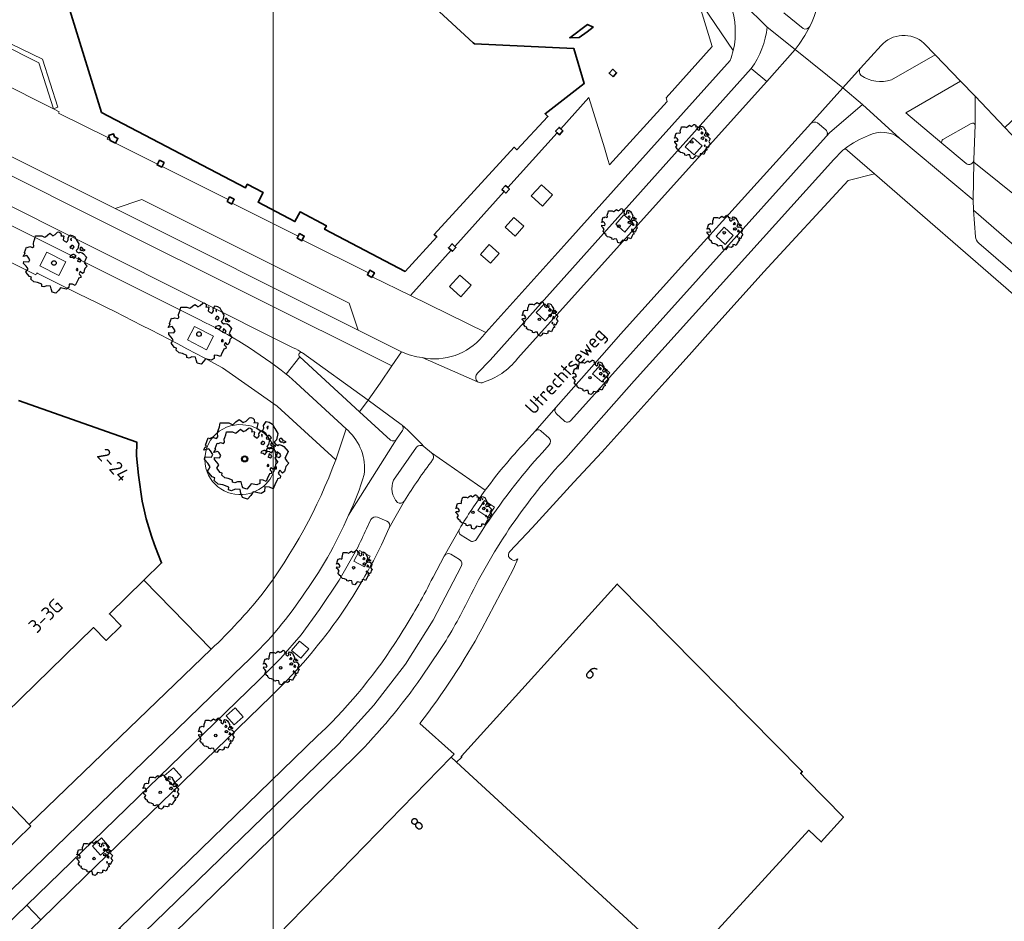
# Model space of a CAD drawing. Header units: metres. Extents: x 152391 to 157968, y 462336 to 467280.
# Tile 21 of 256: x 154712 to 154809, y 462732 to 462821. Entities that reach past the tile are written whole.
import ezdxf
from ezdxf.enums import TextEntityAlignment as Align

# ---------------------------------------------------------------- set-up
doc = ezdxf.new("R2010")
doc.units = ezdxf.units.M
doc.header["$LTSCALE"] = 0.75
doc.layers.get('0').update_dxf_attribs({"lineweight": 25})
for name, color, linetype, lineweight in [('B-GV-GR-BOOM-S', 252, 'Continuous', 25), ('B-WE-GR-BEPLANTING_CULTUUR_BODEMBEDEKKER-GV', 251, 'Continuous', 18), ('B-WE-GR-GROENVOORZIENING-GV', 251, 'Continuous', 18), ('B-WE-IE-TERREINAFSCHEIDING_KUNSTMATIG_MUUR-GV', 251, 'Continuous', 18), ('B-WE-OG-BEBOUWING-GV', 6, 'Continuous', 35), ('B-WE-OG-BEBOUWING-T18', 1, 'Continuous', 18), ('B-WE-OG-TOPOGRAFIE-T18', 1, 'Continuous', 18), ('B-WE-VH-VERHARDING_ASFALT-GV', 251, 'Continuous', 18), ('B-WE-VH-VERHARDING_BETONSTRAATSTEEN-GV', 251, 'Continuous', 18), ('B-WE-VH-VERHARDING_TEGEL-GV', 251, 'Continuous', 18)]:
    doc.layers.add(name, color=color, linetype=linetype, lineweight=lineweight)
doc.layers.add('X-XX-AL-TEKENBLAD_HULPLIJN-G', color=7, linetype='Continuous', lineweight=18, plot=False)
doc.styles.add('NLCS-ISO-M750-T18', font='NLCS-ISO.ttf', dxfattribs={"height": 1.35})

# ---------------------------------------------------------------- blocks, each defined once
blk = doc.blocks.new('SGR-BOOM_21_30')
at = {"linetype": 'Continuous'}
for p, q in [((-1.133, 1.088), (-1.109, 1.187)), ((-1.121, 0.924), (-1.133, 1.088)), ((-1.109, 1.187), (-1.051, 1.335)), ((-1.051, 1.335), (-1.016, 1.499)), ((-1.016, 1.499), (-0.668, 1.499)), ((-0.668, 1.499), (-0.516, 1.433)), ((-0.516, 1.433), (-0.47, 1.45)), ((-0.47, 1.45), (-0.365, 1.548)), ((-0.365, 1.548), (-0.226, 1.647)), ((-0.226, 1.647), (-0.133, 1.581)), ((-0.133, 1.581), (-0.063, 1.515)), ((-0.063, 1.515), (0.065, 1.581)), ((0.065, 1.581), (0.205, 1.712)), ((0.205, 1.712), (0.263, 1.729)), ((0.263, 1.729), (0.333, 1.696)), ((0.333, 1.696), (0.391, 1.647)), ((0.402, 1.532), (0.379, 1.499)), ((0.379, 1.499), (0.53, 1.515)), ((0.391, 1.647), (0.402, 1.532)), ((0.542, 1.483), (0.507, 1.285)), ((0.507, 1.285), (0.565, 1.236)), ((0.53, 1.515), (0.542, 1.483)), ((0.565, 1.236), (0.693, 1.154)), ((0.693, 1.154), (0.751, 1.203)), ((0.751, 1.203), (0.798, 1.285)), ((0.786, 1.4), (0.891, 1.565)), ((0.798, 1.285), (0.786, 1.4)), ((0.891, 1.565), (1.019, 1.532)), ((0.972, 1.368), (0.926, 1.335)), ((0.926, 1.335), (0.949, 1.253)), ((0.972, 0.973), (0.937, 0.908)), ((0.949, 1.253), (0.961, 1.236)), ((0.961, 1.269), (0.972, 1.368)), ((1.03, 0.973), (0.972, 0.973)), ((1.019, 1.532), (1.158, 1.45)), ((1.077, 0.94), (1.03, 0.973)), ((1.158, 1.45), (1.251, 1.269)), ((1.251, 1.269), (1.379, 1.055)), ((1.379, 1.055), (1.321, 0.793)), ((-1.703, 0.365), (-1.656, 0.48)), ((-1.493, 0.415), (-1.703, 0.365)), ((-1.679, -0.029), (-1.668, 0.086)), ((-1.668, 0.086), (-1.389, 0.07)), ((-1.656, 0.48), (-1.598, 0.53)), ((-1.633, 0.579), (-1.528, 0.875)), ((-1.598, 0.53), (-1.633, 0.579)), ((-1.528, 0.875), (-1.458, 0.858)), ((-1.423, 0.333), (-1.493, 0.415)), ((-1.458, 0.858), (-1.342, 0.908)), ((-1.33, 0.185), (-1.423, 0.333)), ((-1.389, 0.07), (-1.33, 0.185)), ((-1.342, 0.908), (-1.179, 0.858)), ((-1.179, 0.858), (-1.121, 0.924)), ((0.937, 0.908), (0.891, 0.875)), ((0.891, 0.875), (0.926, 0.825)), ((0.926, 0.415), (0.891, 0.333)), ((0.891, 0.333), (1.03, 0.316)), ((0.926, 0.825), (0.984, 0.842)), ((1.054, 0.464), (0.926, 0.415)), ((0.984, 0.842), (1.03, 0.776)), ((1.03, 0.776), (1.077, 0.842)), ((1.03, 0.316), (1.112, 0.251)), ((1.112, 0.464), (1.054, 0.464)), ((1.124, 0.875), (1.077, 0.94)), ((1.077, 0.842), (1.124, 0.875)), ((1.217, 0.398), (1.112, 0.464)), ((1.112, 0.251), (1.205, 0.365)), ((1.205, 0.365), (1.24, 0.415)), ((1.321, 0.793), (1.228, 0.694)), ((1.228, 0.694), (1.275, 0.628)), ((1.275, 0.628), (1.379, 0.563)), ((1.344, 0.185), (1.31, 0.103)), ((1.434, 0.049), (1.31, 0.103)), ((1.356, 0.3), (1.344, 0.234)), ((1.344, 0.234), (1.344, 0.185)), ((1.426, 0.234), (1.356, 0.3)), ((1.379, 0.563), (1.438, 0.595)), ((1.472, 0.201), (1.426, 0.234)), ((1.434, 0.049), (1.507, 0.136)), ((1.472, 0.858), (1.438, 0.809)), ((1.438, 0.809), (1.461, 0.743)), ((1.438, 0.595), (1.565, 0.563)), ((1.461, 0.743), (1.531, 0.694)), ((1.542, 0.858), (1.472, 0.858)), ((1.507, 0.136), (1.472, 0.201)), ((1.531, 0.727), (1.635, 0.678)), ((1.531, 0.694), (1.542, 0.727)), ((1.624, 0.76), (1.542, 0.858)), ((1.565, 0.563), (1.635, 0.513)), ((1.728, 0.71), (1.624, 0.76)), ((1.635, 0.678), (1.728, 0.71)), ((1.635, 0.513), (1.81, 0.316)), ((1.717, 0.103), (1.67, 0.037)), ((1.67, 0.037), (1.763, -0.094)), ((1.81, 0.316), (1.717, 0.103)), ((-1.54, -0.177), (-1.679, -0.029)), ((-1.551, -0.505), (-1.493, -0.423)), ((-1.354, -0.752), (-1.551, -0.505)), ((-1.435, -0.324), (-1.54, -0.177)), ((-1.493, -0.423), (-1.435, -0.324)), ((-1.249, -0.784), (-1.354, -0.752)), ((-1.272, -0.899), (-1.249, -0.784)), ((-1.109, -1.047), (-1.272, -0.899)), ((1.286, -0.292), (1.24, -0.357)), ((1.24, -0.357), (1.251, -0.423)), ((1.263, -0.423), (1.333, -0.407)), ((1.333, -0.341), (1.286, -0.292)), ((1.356, -0.883), (1.286, -1.014)), ((1.333, -0.407), (1.333, -0.341)), ((1.368, -0.834), (1.356, -0.883)), ((1.484, -0.801), (1.368, -0.834)), ((1.461, -0.472), (1.391, -0.587)), ((1.391, -0.587), (1.426, -0.637)), ((1.426, -0.637), (1.496, -0.702)), ((1.577, -0.587), (1.461, -0.472)), ((1.496, -0.702), (1.484, -0.801)), ((1.658, -0.522), (1.577, -0.587)), ((1.682, -0.423), (1.658, -0.522)), ((1.717, -0.308), (1.682, -0.423)), ((1.845, -0.177), (1.717, -0.308)), ((1.763, -0.094), (1.845, -0.177)), ((-0.912, -1.08), (-1.109, -1.047)), ((-0.668, -1.179), (-0.912, -1.08)), ((-0.679, -1.294), (-0.668, -1.179)), ((-0.551, -1.326), (-0.679, -1.294)), ((-0.4, -1.261), (-0.551, -1.326)), ((-0.191, -1.277), (-0.4, -1.261)), ((-0.156, -1.425), (-0.191, -1.277)), ((-0.133, -1.491), (-0.156, -1.425)), ((-0.098, -1.606), (-0.133, -1.491)), ((0.112, -1.671), (-0.098, -1.606)), ((0.251, -1.524), (0.112, -1.671)), ((0.356, -1.376), (0.251, -1.524)), ((0.682, -1.441), (0.356, -1.376)), ((0.833, -1.359), (0.682, -1.441)), ((0.844, -1.162), (0.833, -1.359)), ((1.03, -1.179), (0.844, -1.162)), ((1.182, -1.244), (1.03, -1.179)), ((1.286, -1.014), (1.182, -1.244))]:
    blk.add_line(p, q, dxfattribs=at)
blk.add_circle((0, 0), 0.126, dxfattribs=at)
blk = doc.blocks.new('SGR-BOOM_50_100')
at = {"linetype": 'Continuous'}
for p, q in [((-0.649, 2.752), (-0.401, 2.928)), ((-0.401, 2.928), (-0.236, 2.811)), ((0.116, 2.811), (0.364, 3.044)), ((0.364, 3.044), (0.467, 3.074)), ((0.467, 3.074), (0.591, 3.015)), ((0.591, 3.015), (0.695, 2.928)), ((0.695, 2.928), (0.715, 2.723)), ((-2.014, 1.935), (-1.972, 2.11)), ((-1.972, 2.11), (-1.869, 2.373)), ((-1.869, 2.373), (-1.807, 2.665)), ((-1.807, 2.665), (-1.187, 2.665)), ((-1.187, 2.665), (-0.918, 2.548)), ((-0.918, 2.548), (-0.835, 2.577)), ((-0.835, 2.577), (-0.649, 2.752)), ((-0.236, 2.811), (-0.112, 2.694)), ((-0.112, 2.694), (0.116, 2.811)), ((0.715, 2.723), (0.674, 2.665)), ((0.674, 2.665), (0.943, 2.694)), ((0.964, 2.636), (0.902, 2.285)), ((0.902, 2.285), (1.005, 2.198)), ((0.943, 2.694), (0.964, 2.636)), ((1.005, 2.198), (1.232, 2.052)), ((1.232, 2.052), (1.336, 2.139)), ((1.336, 2.139), (1.418, 2.285)), ((1.398, 2.49), (1.584, 2.782)), ((1.418, 2.285), (1.398, 2.49)), ((1.584, 2.782), (1.811, 2.723)), ((1.729, 2.431), (1.646, 2.373)), ((1.646, 2.373), (1.687, 2.227)), ((1.687, 2.227), (1.708, 2.198)), ((1.708, 2.256), (1.729, 2.431)), ((1.811, 2.723), (2.059, 2.577)), ((2.059, 2.577), (2.225, 2.256)), ((2.225, 2.256), (2.452, 1.876)), ((-2.903, 1.029), (-2.717, 1.555)), ((-2.841, 0.942), (-2.903, 1.029)), ((-2.717, 1.555), (-2.593, 1.526)), ((-2.593, 1.526), (-2.386, 1.613)), ((-2.386, 1.613), (-2.096, 1.526)), ((-2.096, 1.526), (-1.993, 1.643)), ((-1.993, 1.643), (-2.014, 1.935)), ((1.667, 1.613), (1.584, 1.555)), ((1.584, 1.555), (1.646, 1.467)), ((1.646, 1.467), (1.749, 1.497)), ((1.729, 1.73), (1.667, 1.613)), ((1.832, 1.73), (1.729, 1.73)), ((1.749, 1.497), (1.832, 1.38)), ((1.915, 1.672), (1.832, 1.73)), ((1.832, 1.38), (1.915, 1.497)), ((1.997, 1.555), (1.915, 1.672)), ((1.915, 1.497), (1.997, 1.555)), ((2.349, 1.409), (2.183, 1.234)), ((2.183, 1.234), (2.266, 1.117)), ((2.266, 1.117), (2.452, 1)), ((2.452, 1.876), (2.349, 1.409)), ((2.452, 1), (2.556, 1.059)), ((2.618, 1.526), (2.556, 1.438)), ((2.556, 1.438), (2.597, 1.321)), ((2.556, 1.059), (2.783, 1)), ((2.597, 1.321), (2.721, 1.234)), ((2.742, 1.526), (2.618, 1.526)), ((2.721, 1.292), (2.907, 1.205)), ((2.721, 1.234), (2.742, 1.292)), ((2.886, 1.351), (2.742, 1.526)), ((2.783, 1), (2.907, 0.913)), ((3.072, 1.263), (2.886, 1.351)), ((2.907, 1.205), (3.072, 1.263)), ((-3.027, 0.65), (-2.944, 0.854)), ((-2.655, 0.737), (-3.027, 0.65)), ((-2.985, -0.051), (-2.965, 0.153)), ((-2.965, 0.153), (-2.469, 0.124)), ((-2.944, 0.854), (-2.841, 0.942)), ((-2.531, 0.591), (-2.655, 0.737)), ((-2.365, 0.329), (-2.531, 0.591)), ((-2.469, 0.124), (-2.365, 0.329)), ((1.646, 0.737), (1.584, 0.591)), ((1.584, 0.591), (1.832, 0.562)), ((1.873, 0.825), (1.646, 0.737)), ((1.832, 0.562), (1.977, 0.445)), ((1.977, 0.825), (1.873, 0.825)), ((2.163, 0.708), (1.977, 0.825)), ((1.977, 0.445), (2.142, 0.65)), ((2.142, 0.65), (2.204, 0.737)), ((2.39, 0.329), (2.328, 0.183)), ((2.549, 0.087), (2.328, 0.183)), ((2.411, 0.533), (2.39, 0.416)), ((2.39, 0.416), (2.39, 0.329)), ((2.535, 0.416), (2.411, 0.533)), ((2.618, 0.358), (2.535, 0.416)), ((2.549, 0.087), (2.68, 0.241)), ((2.68, 0.241), (2.618, 0.358)), ((2.907, 0.913), (3.217, 0.562)), ((3.052, 0.183), (2.969, 0.066)), ((2.969, 0.066), (3.135, -0.168)), ((3.217, 0.562), (3.052, 0.183)), ((-2.737, -0.314), (-2.985, -0.051)), ((-2.758, -0.898), (-2.655, -0.752)), ((-2.407, -1.336), (-2.758, -0.898)), ((-2.551, -0.577), (-2.737, -0.314)), ((-2.655, -0.752), (-2.551, -0.577)), ((2.287, -0.518), (2.204, -0.635)), ((2.204, -0.635), (2.225, -0.752)), ((2.245, -0.752), (2.37, -0.723)), ((2.37, -0.606), (2.287, -0.518)), ((2.37, -0.723), (2.37, -0.606)), ((2.597, -0.84), (2.473, -1.044)), ((2.804, -1.044), (2.597, -0.84)), ((2.948, -0.927), (2.804, -1.044)), ((2.99, -0.752), (2.948, -0.927)), ((3.052, -0.548), (2.99, -0.752)), ((3.279, -0.314), (3.052, -0.548)), ((3.135, -0.168), (3.279, -0.314)), ((-2.22, -1.394), (-2.407, -1.336)), ((-2.262, -1.599), (-2.22, -1.394)), ((-1.972, -1.862), (-2.262, -1.599)), ((-1.621, -1.92), (-1.972, -1.862)), ((-1.187, -2.095), (-1.621, -1.92)), ((2.287, -1.803), (2.101, -2.212)), ((2.411, -1.57), (2.287, -1.803)), ((2.432, -1.482), (2.411, -1.57)), ((2.638, -1.424), (2.432, -1.482)), ((2.473, -1.044), (2.535, -1.132)), ((2.535, -1.132), (2.659, -1.248)), ((2.659, -1.248), (2.638, -1.424)), ((-1.207, -2.3), (-1.187, -2.095)), ((-0.98, -2.358), (-1.207, -2.3)), ((-0.711, -2.241), (-0.98, -2.358)), ((-0.339, -2.271), (-0.711, -2.241)), ((-0.277, -2.533), (-0.339, -2.271)), ((-0.236, -2.65), (-0.277, -2.533)), ((-0.174, -2.855), (-0.236, -2.65)), ((0.199, -2.971), (-0.174, -2.855)), ((0.447, -2.709), (0.199, -2.971)), ((0.633, -2.446), (0.447, -2.709)), ((1.212, -2.563), (0.633, -2.446)), ((1.48, -2.417), (1.212, -2.563)), ((1.501, -2.066), (1.48, -2.417)), ((1.832, -2.095), (1.501, -2.066)), ((2.101, -2.212), (1.832, -2.095))]:
    blk.add_line(p, q, dxfattribs=at)
blk.add_circle((0, 0), 0.225, dxfattribs=at)
blk = doc.blocks.new('SGR-BOOM_100')
at = {"linetype": 'Continuous'}
for p, q in [((-0.863, 3.661), (-0.533, 3.894)), ((-0.533, 3.894), (-0.313, 3.738)), ((0.154, 3.738), (0.484, 4.049)), ((0.484, 4.049), (0.622, 4.088)), ((0.622, 4.088), (0.787, 4.01)), ((0.787, 4.01), (0.924, 3.894)), ((0.924, 3.894), (0.952, 3.622)), ((-2.623, 2.806), (-2.486, 3.156)), ((-2.486, 3.156), (-2.403, 3.544)), ((-2.403, 3.544), (-1.578, 3.544)), ((-1.578, 3.544), (-1.221, 3.389)), ((-1.221, 3.389), (-1.111, 3.428)), ((-1.111, 3.428), (-0.863, 3.661)), ((-0.313, 3.738), (-0.148, 3.583)), ((-0.148, 3.583), (0.154, 3.738)), ((0.952, 3.622), (0.897, 3.544)), ((0.897, 3.544), (1.254, 3.583)), ((1.282, 3.505), (1.199, 3.039)), ((1.199, 3.039), (1.337, 2.923)), ((1.254, 3.583), (1.282, 3.505)), ((1.337, 2.923), (1.639, 2.729)), ((1.777, 2.845), (1.887, 3.039)), ((1.859, 3.311), (2.107, 3.7)), ((1.887, 3.039), (1.859, 3.311)), ((2.107, 3.7), (2.409, 3.622)), ((2.299, 3.233), (2.189, 3.156)), ((2.189, 3.156), (2.244, 2.962)), ((2.244, 2.962), (2.272, 2.923)), ((2.272, 3), (2.299, 3.233)), ((2.409, 3.622), (2.739, 3.428)), ((2.739, 3.428), (2.959, 3)), ((2.959, 3), (3.261, 2.495)), ((-3.861, 1.369), (-3.613, 2.068)), ((-3.613, 2.068), (-3.448, 2.029)), ((-3.448, 2.029), (-3.173, 2.146)), ((-3.173, 2.146), (-2.788, 2.029)), ((-2.788, 2.029), (-2.651, 2.185)), ((-2.678, 2.573), (-2.623, 2.806)), ((-2.651, 2.185), (-2.678, 2.573)), ((1.639, 2.729), (1.777, 2.845)), ((2.217, 2.146), (2.107, 2.068)), ((2.107, 2.068), (2.189, 1.952)), ((2.189, 1.952), (2.327, 1.991)), ((2.299, 2.301), (2.217, 2.146)), ((2.437, 2.301), (2.299, 2.301)), ((2.327, 1.991), (2.437, 1.835)), ((2.546, 2.224), (2.437, 2.301)), ((2.437, 1.835), (2.546, 1.991)), ((2.656, 2.068), (2.546, 2.224)), ((2.546, 1.991), (2.656, 2.068)), ((3.261, 2.495), (3.124, 1.874)), ((3.481, 2.029), (3.399, 1.913)), ((3.646, 2.029), (3.481, 2.029)), ((3.839, 1.796), (3.646, 2.029)), ((-4.026, 0.864), (-3.916, 1.136)), ((-3.531, 0.981), (-4.026, 0.864)), ((-3.916, 1.136), (-3.778, 1.253)), ((-3.778, 1.253), (-3.861, 1.369)), ((-3.366, 0.787), (-3.531, 0.981)), ((2.189, 0.981), (2.107, 0.787)), ((2.492, 1.097), (2.189, 0.981)), ((2.629, 1.097), (2.492, 1.097)), ((2.877, 0.942), (2.629, 1.097)), ((2.849, 0.864), (2.931, 0.981)), ((3.124, 1.874), (2.904, 1.641)), ((2.904, 1.641), (3.014, 1.486)), ((3.014, 1.486), (3.261, 1.33)), ((3.261, 1.33), (3.399, 1.408)), ((3.399, 1.913), (3.454, 1.758)), ((3.399, 1.408), (3.701, 1.33)), ((3.454, 1.758), (3.619, 1.641)), ((3.619, 1.719), (3.866, 1.602)), ((3.619, 1.641), (3.646, 1.719)), ((3.701, 1.33), (3.866, 1.214)), ((4.086, 1.68), (3.839, 1.796)), ((3.866, 1.602), (4.086, 1.68)), ((3.866, 1.214), (4.279, 0.748)), ((-3.971, -0.068), (-3.943, 0.204)), ((-3.943, 0.204), (-3.283, 0.165)), ((-3.146, 0.437), (-3.366, 0.787)), ((-3.283, 0.165), (-3.146, 0.437)), ((2.107, 0.787), (2.437, 0.748)), ((2.437, 0.748), (2.629, 0.592)), ((2.629, 0.592), (2.849, 0.864)), ((3.179, 0.437), (3.096, 0.243)), ((3.39, 0.115), (3.096, 0.243)), ((3.206, 0.709), (3.179, 0.553)), ((3.179, 0.553), (3.179, 0.437)), ((3.371, 0.553), (3.206, 0.709)), ((3.481, 0.476), (3.371, 0.553)), ((3.39, 0.115), (3.564, 0.32)), ((3.564, 0.32), (3.481, 0.476)), ((4.059, 0.243), (3.949, 0.087)), ((3.949, 0.087), (4.169, -0.223)), ((4.279, 0.748), (4.059, 0.243)), ((-3.641, -0.418), (-3.971, -0.068)), ((-3.393, -0.767), (-3.641, -0.418)), ((-3.531, -1), (-3.393, -0.767)), ((3.041, -0.689), (2.931, -0.845)), ((2.931, -0.845), (2.959, -1)), ((2.986, -1), (3.151, -0.961)), ((3.151, -0.806), (3.041, -0.689)), ((3.151, -0.961), (3.151, -0.806)), ((4.059, -0.728), (3.976, -1)), ((4.361, -0.418), (4.059, -0.728)), ((4.169, -0.223), (4.361, -0.418)), ((-3.668, -1.194), (-3.531, -1)), ((-3.201, -1.777), (-3.668, -1.194)), ((-2.953, -1.855), (-3.201, -1.777)), ((-3.008, -2.126), (-2.953, -1.855)), ((3.509, -1.893), (3.234, -1.971)), ((3.454, -1.117), (3.289, -1.389)), ((3.289, -1.389), (3.371, -1.505)), ((3.371, -1.505), (3.536, -1.66)), ((3.729, -1.389), (3.454, -1.117)), ((3.536, -1.66), (3.509, -1.893)), ((3.921, -1.233), (3.729, -1.389)), ((3.976, -1), (3.921, -1.233)), ((-2.623, -2.476), (-3.008, -2.126)), ((-2.156, -2.554), (-2.623, -2.476)), ((-1.578, -2.787), (-2.156, -2.554)), ((-1.606, -3.059), (-1.578, -2.787)), ((1.997, -2.748), (1.969, -3.214)), ((2.437, -2.787), (1.997, -2.748)), ((2.794, -2.942), (2.437, -2.787)), ((3.041, -2.398), (2.794, -2.942)), ((3.206, -2.088), (3.041, -2.398)), ((3.234, -1.971), (3.206, -2.088)), ((-1.303, -3.136), (-1.606, -3.059)), ((-0.946, -2.981), (-1.303, -3.136)), ((-0.451, -3.02), (-0.946, -2.981)), ((-0.368, -3.369), (-0.451, -3.02)), ((-0.313, -3.525), (-0.368, -3.369)), ((-0.231, -3.797), (-0.313, -3.525)), ((0.264, -3.952), (-0.231, -3.797)), ((0.594, -3.602), (0.264, -3.952)), ((0.842, -3.253), (0.594, -3.602)), ((1.612, -3.408), (0.842, -3.253)), ((1.969, -3.214), (1.612, -3.408))]:
    blk.add_line(p, q, dxfattribs=at)
blk.add_circle((0, 0), 0.299, dxfattribs=at)

msp = doc.modelspace()

# ---------------------------------------------------------------- linework, layer by layer
at = {"layer": 'B-WE-GR-BEPLANTING_CULTUUR_BODEMBEDEKKER-GV'}
for points in [[(154733.918, 462781.171, 0.51509), (154730.274, 462776.896)], [(154734.959, 462774.53, 0.815099), (154733.918, 462781.171)], [(154730.274, 462776.896, 0.450323), (154734.959, 462774.53)]]:
    msp.add_lwpolyline(points, format="xyb", dxfattribs=at)
at = {"layer": 'B-WE-GR-GROENVOORZIENING-GV'}
for points in [[(154779.203, 462808.644), (154778.314, 462809.44), (154777.515, 462808.547), (154778.404, 462807.751)], [(154762.346, 462803.704), (154763.457, 462802.71), (154764.45, 462803.816), (154763.337, 462804.811)], [(154759.762, 462800.629), (154760.746, 462799.747), (154761.617, 462800.719), (154760.632, 462801.601)], [(154772.352, 462801.08), (154771.451, 462801.841), (154770.671, 462800.918), (154771.571, 462800.156)], [(154780.574, 462799.74), (154781.465, 462798.942), (154782.258, 462799.828), (154781.368, 462800.625)], [(154757.344, 462797.947), (154758.331, 462797.075), (154759.194, 462798.05), (154758.207, 462798.923)], [(154715.772, 462795.872), (154716.463, 462797.202), (154714.614, 462798.162), (154713.923, 462796.832)], [(154754.29, 462794.784), (154755.408, 462793.785), (154756.413, 462794.911), (154755.295, 462795.91)], [(154764.522, 462792.284), (154763.642, 462793.093), (154762.836, 462792.218), (154763.716, 462791.409)], [(154730.329, 462788.565), (154731.015, 462789.895), (154729.147, 462790.86), (154728.461, 462789.528)], [(154768.394, 462786.182), (154769.29, 462785.392), (154770.074, 462786.281), (154769.178, 462787.071)], [(154757.726, 462773.715), (154757.063, 462772.731), (154758.047, 462772.07), (154758.71, 462773.053)], [(154744.85, 462767.732), (154745.895, 462767.177), (154746.454, 462768.23), (154745.409, 462768.785)], [(154738.724, 462758.939), (154739.635, 462758.166), (154740.419, 462759.088), (154739.508, 462759.861)], [(154733.953, 462752.393), (154733.157, 462753.291), (154732.259, 462752.495), (154733.054, 462751.597)], [(154727.864, 462746.483), (154727.069, 462747.382), (154726.17, 462746.586), (154726.966, 462745.688)], [(154720.781, 462739.565), (154719.985, 462740.464), (154719.087, 462739.668), (154719.883, 462738.77)]]:
    msp.add_lwpolyline(points, close=True, dxfattribs=at)
at = {"layer": 'B-WE-IE-TERREINAFSCHEIDING_KUNSTMATIG_MUUR-GV'}
msp.add_lwpolyline([(154715.254, 462812.283), (154715.682, 462812.447), (154714.187, 462817.171), (154710.113, 462819.167), (154709.923, 462818.757), (154713.829, 462816.834)], close=True, dxfattribs=at)
at = {"layer": 'B-WE-OG-BEBOUWING-GV'}
for points in [[(154716.578, 462822.966), (154719.988, 462811.942), (154734.181, 462804.517), (154734.357, 462804.854), (154735.922, 462804.035), (154735.427, 462803.088), (154739.056, 462801.184), (154739.554, 462802.134), (154742.156, 462800.769), (154741.982, 462800.436), (154749.908, 462796.271), (154753.043, 462799.666), (154752.767, 462799.92), (154760.649, 462808.5), (154760.917, 462808.254), (154763.985, 462811.54), (154763.707, 462811.8), (154767.567, 462814.775), (154766.539, 462818.238), (154756.734, 462818.696), (154756.622, 462818.799), (154747.016, 462827.671)], [(154706.289, 462748.607), (154719.198, 462761.19), (154720.446, 462759.917), (154721.918, 462761.357), (154720.765, 462762.539), (154724.164, 462765.854), (154725.911, 462767.558), (154725.533, 462768.484), (154725.211, 462769.325), (154724.915, 462770.18), (154724.643, 462771.036), (154724.397, 462771.901), (154724.183, 462772.772), (154723.997, 462773.657), (154723.632, 462776.215), (154723.446, 462778.103), (154723.47, 462779.465), (154711.815, 462783.57)]]:
    msp.add_lwpolyline(points, dxfattribs=at)
for points in [[(154767.849, 462819.891), (154768.457, 462820.336), (154767.9, 462820.591), (154766.137, 462819.298), (154767.077, 462819.326)], [(154770.4, 462815.457), (154770.752, 462815.839), (154770.368, 462816.191), (154770.017, 462815.808)], [(154765.258, 462810.304), (154765.084, 462810.462), (154764.737, 462810.08), (154764.908, 462809.925), (154765.121, 462809.73), (154765.469, 462810.111)], [(154720.695, 462809.676), (154720.858, 462809.174), (154721.363, 462808.916), (154721.601, 462809.37), (154721.273, 462809.543), (154721.187, 462809.826)], [(154725.919, 462806.529), (154725.964, 462806.614), (154726.161, 462806.989), (154725.708, 462807.227), (154725.512, 462806.855), (154725.466, 462806.767)], [(154760.02, 462804.529), (154759.808, 462804.724), (154759.457, 462804.344), (154759.674, 462804.143), (154759.839, 462803.991), (154760.19, 462804.371)], [(154732.375, 462803.149), (154732.829, 462802.915), (154732.878, 462803.01), (154733.067, 462803.377), (154732.613, 462803.611), (154732.486, 462803.365)], [(154739.385, 462799.75), (154739.275, 462799.539), (154739.735, 462799.299), (154739.78, 462799.385), (154739.976, 462799.76), (154739.516, 462800)], [(154754.808, 462798.743), (154754.533, 462798.995), (154754.182, 462798.613), (154754.463, 462798.356), (154754.566, 462798.262), (154754.916, 462798.644)], [(154746.643, 462795.685), (154746.678, 462795.752), (154746.886, 462796.144), (154746.433, 462796.385), (154746.3, 462796.134), (154746.189, 462795.926)], [(154754.965, 462747.918), (154777.152, 462727.537), (154789.715, 462741.214), (154790.917, 462740.068), (154793.109, 462742.523), (154789.452, 462746.262), (154788.9, 462746.811), (154789.05, 462747.011), (154770.819, 462765.477), (154755.463, 462748.519), (154755.463, 462748.373)], [(154754.965, 462747.918), (154754.464, 462748.416), (154737.432, 462730.939), (154745.649, 462722.927), (154747.23, 462724.553), (154750.552, 462721.289), (154750.482, 462721.218), (154751.006, 462720.707), (154751.121, 462720.825), (154754.467, 462717.572), (154754.351, 462717.455), (154754.878, 462716.935), (154754.994, 462717.052), (154758.322, 462713.804), (154757.592, 462713.056), (154761.765, 462708.985), (154761.994, 462708.762), (154769.159, 462716.123), (154767.558, 462717.682), (154777.056, 462727.433), (154777.152, 462727.537)]]:
    msp.add_lwpolyline(points, close=True, dxfattribs=at)
at = {"layer": 'B-WE-VH-VERHARDING_ASFALT-GV'}
for points in [[(154790.703, 462828.717, -0.175184), (154789.785, 462820.405)], [(154790.703, 462828.717, -0.175184), (154789.785, 462820.405)], [(154789.785, 462820.405, -0.038682), (154788.362, 462818.121)], [(154789.785, 462820.405, -0.038682), (154788.362, 462818.121)], [(154796.816, 462818.525, -0.417743), (154801.041, 462818.754)], [(154796.816, 462818.525, -0.417743), (154801.041, 462818.754)], [(154751.596, 462787.78, -0.082382), (154749.569, 462788.351)], [(154751.596, 462787.78, -0.082382), (154749.569, 462788.351)], [(154760.988, 462787.687, -0.158657), (154757.492, 462785.314)], [(154760.988, 462787.687, -0.158657), (154757.492, 462785.314)], [(154757.492, 462785.314, -0.204982), (154757.049, 462785.411)], [(154757.492, 462785.314, -0.204982), (154757.049, 462785.411)], [(154749.609, 462781.137, -0.031881), (154751.749, 462779.042)], [(154749.609, 462781.137, -0.031881), (154751.749, 462779.042)], [(154757.807, 462774.715, -0.032621), (154762.141, 462779.868)], [(154757.807, 462774.715, -0.032621), (154762.141, 462779.868)], [(154752.514, 462778.405, -0.421464), (154752.61, 462777.712)], [(154752.514, 462778.405, -0.421464), (154752.61, 462777.712)], [(154752.61, 462777.712, 0.015129), (154749.837, 462773.678)], [(154752.61, 462777.712, 0.015129), (154749.837, 462773.678)], [(154755.261, 462770.888, -0.023649), (154757.807, 462774.715)], [(154755.261, 462770.888, -0.023649), (154757.807, 462774.715)], [(154747.571, 462769.331, -0.090187), (154736.679, 462754.409)], [(154747.571, 462769.331, -0.090187), (154736.679, 462754.409)], [(154749.726, 462760.919, 0.021559), (154752.663, 462766.152)], [(154749.726, 462760.919, 0.021559), (154752.663, 462766.152)], [(154742.143, 462751.316, 0.059007), (154749.726, 462760.919)], [(154742.143, 462751.316, 0.059007), (154749.726, 462760.919)]]:
    msp.add_lwpolyline(points, format="xyb", dxfattribs=at)
for points in [[(154762.141, 462779.868), (154762.717, 462780.528), (154764.763, 462782.877), (154769.562, 462788.288), (154771.145, 462790.1), (154777.144, 462796.771), (154789.89, 462810.831), (154793.054, 462814.347), (154788.362, 462818.121), (154785.574, 462814.987), (154760.988, 462787.687)], [(154762.141, 462779.868), (154762.717, 462780.528), (154764.763, 462782.877), (154769.562, 462788.288), (154771.145, 462790.1), (154777.144, 462796.771), (154789.89, 462810.831), (154793.054, 462814.347), (154788.362, 462818.121), (154785.574, 462814.987), (154760.988, 462787.687)], [(154788.362, 462818.121), (154793.054, 462814.347), (154794.798, 462816.292), (154796.816, 462818.525)], [(154788.362, 462818.121), (154793.054, 462814.347), (154794.798, 462816.292), (154796.816, 462818.525)], [(154801.041, 462818.754), (154802.145, 462817.614), (154804.656, 462815), (154806.104, 462813.549)], [(154801.041, 462818.754), (154802.145, 462817.614), (154804.656, 462815), (154806.104, 462813.549)], [(154806.104, 462813.549), (154809.025, 462810.453), (154815.068, 462816.154)], [(154806.104, 462813.549), (154809.025, 462810.453), (154815.068, 462816.154)], [(154749.569, 462788.351), (154748.608, 462786.963), (154747.454, 462785.28), (154746.264, 462783.576), (154749.537, 462781.199), (154749.609, 462781.137)], [(154749.569, 462788.351), (154748.608, 462786.963), (154747.454, 462785.28), (154746.264, 462783.576), (154749.537, 462781.199), (154749.609, 462781.137)], [(154757.049, 462785.411), (154751.596, 462787.78)], [(154757.049, 462785.411), (154751.596, 462787.78)], [(154751.749, 462779.042), (154752.514, 462778.405), (154757.807, 462774.715)], [(154751.749, 462779.042), (154752.514, 462778.405), (154757.807, 462774.715)], [(154757.807, 462774.715), (154752.514, 462778.405)], [(154757.807, 462774.715), (154752.514, 462778.405)], [(154749.837, 462773.678), (154748.346, 462771.027), (154747.571, 462769.331)], [(154749.837, 462773.678), (154748.346, 462771.027), (154747.571, 462769.331)], [(154752.663, 462766.152), (154753.753, 462768.232), (154755.261, 462770.888)], [(154752.663, 462766.152), (154753.753, 462768.232), (154755.261, 462770.888)], [(154736.679, 462754.409), (154718.33, 462736.617), (154714.004, 462732.411), (154712.314, 462730.768), (154711.512, 462730.014), (154708.235, 462726.842), (154644.001, 462664.484), (154640.92, 462661.815), (154645.106, 462657.322)], [(154736.679, 462754.409), (154718.33, 462736.617), (154714.004, 462732.411), (154712.314, 462730.768), (154711.512, 462730.014), (154708.235, 462726.842), (154644.001, 462664.484), (154640.92, 462661.815), (154645.106, 462657.322)], [(154645.106, 462657.322), (154649.852, 462661.855), (154659.365, 462671.179), (154708.837, 462719.047), (154714.519, 462724.546), (154721.764, 462731.566), (154741.259, 462750.476), (154742.143, 462751.316)], [(154645.106, 462657.322), (154649.852, 462661.855), (154659.365, 462671.179), (154708.837, 462719.047), (154714.519, 462724.546), (154721.764, 462731.566), (154741.259, 462750.476), (154742.143, 462751.316)]]:
    msp.add_lwpolyline(points, dxfattribs=at)
at = {"layer": 'B-WE-VH-VERHARDING_BETONSTRAATSTEEN-GV'}
for points in [[(154591.318, 462862.41), (154603.911, 462856.363), (154629.668, 462843.445), (154667.007, 462824.703), (154696.939, 462809.766), (154719.363, 462798.544), (154738.89, 462788.762)], [(154739.799, 462788.258), (154746.264, 462783.576), (154747.454, 462785.28), (154748.608, 462786.963), (154720.561, 462800.975), (154698.038, 462812.24), (154668.244, 462827.131), (154630.717, 462845.944), (154605.13, 462858.78), (154601.481, 462860.854)], [(154787.23, 462821.747), (154789.134, 462820.2)], [(154796.816, 462818.525), (154794.798, 462816.292)], [(154802.145, 462817.614), (154801.041, 462818.754)], [(154797.83, 462815.152), (154802.145, 462817.614)], [(154811.518, 462807.811), (154809.025, 462810.453), (154806.104, 462813.549), (154806.087, 462810.721), (154805.964, 462807.254), (154805.961, 462807.061), (154805.961, 462807.051), (154810.943, 462803.037)], [(154805.71, 462810.844), (154802.916, 462809.272)], [(154805.964, 462807.254), (154806.087, 462810.721)], [(154802.822, 462808.915), (154805.193, 462806.901)], [(154810.943, 462803.037), (154805.961, 462807.051), (154805.906, 462803.33), (154805.93, 462802.31), (154862.888, 462752.848), (154867.28, 462749.071), (154871.784, 462745.198), (154882.676, 462735.79)], [(154862.888, 462752.848), (154805.93, 462802.31), (154806.12, 462799.686)], [(154806.45, 462799.045), (154861.676, 462751.456), (154862.888, 462752.848)], [(154739.523, 462787.849), (154745.402, 462782.447)], [(154745.402, 462782.447), (154746.264, 462783.576), (154739.799, 462788.258)]]:
    msp.add_lwpolyline(points, dxfattribs=at)
for points in [[(154789.785, 462820.405, 0.175184), (154790.703, 462828.717)], [(154789.134, 462820.2, 0.394808), (154789.785, 462820.405)], [(154801.041, 462818.754, 0.417743), (154796.816, 462818.525)], [(154794.798, 462816.292, 0.400378), (154794.861, 462815.58)], [(154794.861, 462815.58, 0.243128), (154797.83, 462815.152)], [(154806.087, 462810.721, 0.437016), (154805.71, 462810.844)], [(154802.916, 462809.272, 0.414587), (154802.822, 462808.915)], [(154805.193, 462806.901, 0.576809), (154805.964, 462807.254)], [(154806.12, 462799.686, 0.147031), (154806.45, 462799.045)], [(154738.89, 462788.762, -0.040089), (154739.799, 462788.258)], [(154739.799, 462788.258, 0.966179), (154739.523, 462787.849)]]:
    msp.add_lwpolyline(points, format="xyb", dxfattribs=at)
msp.add_lwpolyline([(154745.299, 462790.501), (154744.4, 462793.16), (154723.965, 462803.358), (154721.332, 462802.481)], close=True, dxfattribs=at)
at = {"layer": 'B-WE-VH-VERHARDING_TEGEL-GV'}
for points in [[(154754.043, 462875.839), (154754.609, 462873.673), (154754.338, 462873.588), (154757.092, 462865.345), (154758.848, 462860.168), (154762.181, 462851.261), (154766.265, 462842.67), (154771.079, 462834.466), (154778.687, 462823.281), (154782.249, 462818.044)], [(154580.34, 462866.282), (154583.019, 462864.929), (154590.879, 462861.001), (154593.286, 462859.795), (154594.171, 462859.356), (154597.77, 462857.55), (154603.187, 462854.859), (154628.958, 462841.92), (154666.297, 462823.189), (154696.12, 462808.279), (154718.629, 462797.028), (154729.611, 462791.533)], [(154738.89, 462788.762), (154719.363, 462798.544), (154696.939, 462809.766), (154667.007, 462824.703), (154629.668, 462843.445), (154603.911, 462856.363), (154591.318, 462862.41)], [(154601.481, 462860.854), (154605.13, 462858.78), (154630.717, 462845.944), (154668.244, 462827.131), (154698.038, 462812.24), (154720.561, 462800.975), (154748.608, 462786.963), (154749.569, 462788.351), (154745.299, 462790.501), (154721.332, 462802.481), (154698.836, 462813.712), (154668.856, 462828.709), (154639.393, 462843.489), (154636.294, 462845.055), (154631.44, 462847.445), (154626.859, 462849.77), (154605.93, 462860.267), (154603.658, 462861.397)], [(154775.276, 462832.266), (154778.601, 462827.254), (154785.597, 462820.345), (154788.362, 462818.121)], [(154785.597, 462820.345), (154778.601, 462827.254), (154779.489, 462826.194)], [(154729.611, 462791.533), (154718.629, 462797.028), (154696.12, 462808.279), (154666.297, 462823.189)], [(154782.249, 462818.044), (154778.687, 462823.281), (154780.177, 462818.424), (154775.623, 462813.383), (154775.728, 462813.029), (154770.054, 462806.768), (154769.894, 462807.305), (154769.55, 462808.452), (154768.027, 462813.396), (154765.258, 462810.304), (154765.469, 462810.111), (154765.121, 462809.73), (154764.908, 462809.925), (154760.02, 462804.529), (154760.19, 462804.371), (154759.839, 462803.991)], [(154660.721, 462822.24), (154664.736, 462820.224), (154685.432, 462809.758), (154688.343, 462808.416), (154688.391, 462808.513), (154694.862, 462805.269), (154713.506, 462795.936), (154713.6, 462796.123), (154713.728, 462796.056), (154717.712, 462794.078)], [(154685.572, 462822.568), (154690.309, 462820.21), (154690.971, 462818.267), (154692.874, 462818.918), (154698.002, 462816.386), (154698.836, 462813.712), (154721.332, 462802.481), (154723.965, 462803.358), (154744.4, 462793.16), (154745.299, 462790.501), (154749.569, 462788.351)], [(154789.134, 462820.2), (154787.23, 462821.747)], [(154784.03, 462816.263), (154785.574, 462814.987), (154788.362, 462818.121), (154785.597, 462820.345)], [(154746.678, 462795.752), (154746.643, 462795.685), (154746.189, 462795.926), (154746.3, 462796.134), (154739.78, 462799.385), (154739.735, 462799.299), (154739.275, 462799.539), (154739.385, 462799.75), (154732.878, 462803.01), (154732.829, 462802.915), (154732.375, 462803.149), (154732.486, 462803.365), (154725.964, 462806.614), (154725.919, 462806.529), (154725.466, 462806.767), (154725.512, 462806.855), (154721.363, 462808.916), (154720.858, 462809.174), (154720.535, 462809.304), (154720.606, 462809.455), (154715.748, 462811.867), (154715.815, 462812.002), (154715.254, 462812.283), (154704.056, 462817.898)], [(154759.839, 462803.991), (154759.674, 462804.143), (154754.808, 462798.743), (154754.916, 462798.644), (154754.566, 462798.262), (154754.463, 462798.356), (154750.436, 462793.903), (154757.877, 462790.242), (154765.865, 462799.138), (154781.962, 462817.066)], [(154781.962, 462817.066), (154765.865, 462799.138), (154757.877, 462790.242), (154757.523, 462789.847)], [(154805.193, 462806.901), (154802.822, 462808.915), (154799.253, 462811.897), (154804.656, 462815), (154802.145, 462817.614), (154797.83, 462815.152)], [(154785.574, 462814.987), (154784.03, 462816.263), (154758.296, 462787.537), (154757.047, 462786.243)], [(154757.047, 462786.243), (154758.296, 462787.537), (154784.03, 462816.263)], [(154794.798, 462816.292), (154793.054, 462814.347), (154794.982, 462812.706), (154798.682, 462809.369), (154805.906, 462803.33), (154805.961, 462807.051)], [(154760.988, 462787.687), (154785.574, 462814.987)], [(154806.087, 462810.721), (154806.104, 462813.549), (154804.656, 462815), (154799.253, 462811.897), (154802.822, 462808.915)], [(154791.403, 462809.566), (154791.747, 462809.915), (154794.982, 462812.706), (154793.054, 462814.347), (154789.89, 462810.831)], [(154798.682, 462809.369), (154794.982, 462812.706), (154791.747, 462809.915), (154791.403, 462809.566), (154766.236, 462781.579)], [(154789.89, 462810.831), (154777.144, 462796.771), (154771.145, 462790.1), (154769.562, 462788.288), (154764.763, 462782.877)], [(154791.378, 462810.22), (154790.539, 462810.915)], [(154790.539, 462810.915), (154791.378, 462810.22)], [(154802.916, 462809.272), (154805.71, 462810.844)], [(154766.236, 462781.579), (154791.403, 462809.566)], [(154806.12, 462799.686), (154805.93, 462802.31), (154805.906, 462803.33), (154798.682, 462809.369)], [(154760.235, 462768.684), (154762.435, 462771.005), (154766.523, 462775.523), (154769.31, 462778.466), (154775.496, 462785.36), (154777.899, 462788.033), (154780.287, 462790.681), (154785.265, 462796.235), (154793.577, 462805.236), (154796.16, 462805.895), (154793.289, 462808.385)], [(154765.735, 462777.886), (154772.494, 462785.49), (154792.159, 462807.297), (154792.988, 462808.152)], [(154792.988, 462808.152), (154792.159, 462807.297)], [(154793.289, 462808.385), (154796.16, 462805.895), (154809.882, 462793.998), (154823.648, 462782.034), (154852.441, 462757.368), (154860.698, 462749.977), (154864.959, 462746.345), (154895.073, 462720.658), (154921.197, 462699.024)], [(154792.159, 462807.297), (154772.494, 462785.49), (154765.735, 462777.886)], [(154805.961, 462807.051), (154805.961, 462807.061), (154805.964, 462807.254)], [(154887.865, 462731.297), (154882.676, 462735.79), (154881.486, 462734.419), (154870.54, 462743.783), (154871.784, 462745.198), (154867.28, 462749.071), (154862.888, 462752.848), (154861.676, 462751.456), (154806.45, 462799.045)], [(154757.523, 462789.847), (154757.877, 462790.242), (154750.436, 462793.903), (154746.678, 462795.752)], [(154748.461, 462779.639), (154745.402, 462782.447), (154739.523, 462787.849), (154738.19, 462786.16), (154738.44, 462785.961), (154739.186, 462785.307), (154744.11, 462780.754), (154744.291, 462780.587)], [(154738.19, 462786.16), (154739.523, 462787.849)], [(154751.596, 462787.78), (154757.049, 462785.411)], [(154731.926, 462786.777), (154737.3, 462783.009), (154743.077, 462777.71)], [(154743.077, 462777.71), (154744.11, 462780.754), (154739.186, 462785.307), (154738.44, 462785.961), (154738.19, 462786.16)], [(154746.264, 462783.576), (154745.402, 462782.447), (154748.461, 462779.639)], [(154749.609, 462781.137), (154749.537, 462781.199), (154746.264, 462783.576)], [(154764.763, 462782.877), (154762.717, 462780.528)], [(154764.839, 462782.23), (154765.588, 462781.561)], [(154765.588, 462781.561), (154764.839, 462782.23)], [(154744.291, 462780.587), (154744.11, 462780.754), (154743.077, 462777.71)], [(154749.657, 462780.59), (154749.078, 462779.741), (154744.342, 462772.262)], [(154749.078, 462779.741), (154749.657, 462780.59)], [(154762.717, 462780.528), (154762.141, 462779.868)], [(154764.089, 462779.88), (154763.333, 462780.539)], [(154763.333, 462780.539), (154764.089, 462779.88)], [(154744.342, 462772.262), (154749.078, 462779.741)], [(154752.514, 462778.405), (154751.749, 462779.042)], [(154763.441, 462778.442), (154764.118, 462779.187)], [(154764.118, 462779.187), (154763.441, 462778.442)], [(154751.032, 462778.953), (154748.777, 462775.711)], [(154748.777, 462775.711), (154751.032, 462778.953)], [(154748.346, 462771.027), (154749.837, 462773.678)], [(154746.543, 462771.821), (154746.108, 462770.916)], [(154746.108, 462770.916), (154746.543, 462771.821)], [(154748.104, 462771.675), (154747.182, 462772.068)], [(154747.182, 462772.068), (154748.104, 462771.675)], [(154747.571, 462769.331), (154748.346, 462771.027)], [(154755.261, 462770.888), (154753.753, 462768.232)], [(154755.442, 462770.283), (154756.287, 462769.752)], [(154756.287, 462769.752), (154755.442, 462770.283)], [(154756.968, 462769.923), (154757.505, 462770.758)], [(154757.505, 462770.758), (154756.968, 462769.923)], [(154638.515, 462664.977), (154639.369, 462665.625), (154641.51, 462667.088), (154648.763, 462672.55), (154655.59, 462678.532), (154712.625, 462733.834), (154735.483, 462755.994), (154737.656, 462758.159), (154739.661, 462760.483), (154741.474, 462762.954), (154743.425, 462765.861), (154745.15, 462768.905)], [(154745.15, 462768.905), (154743.425, 462765.861), (154741.474, 462762.954), (154739.661, 462760.483), (154737.656, 462758.159), (154735.483, 462755.994), (154712.625, 462733.834), (154714.004, 462732.411)], [(154754.415, 462768.414), (154755.287, 462767.878)], [(154755.287, 462767.878), (154754.415, 462768.414)], [(154753.753, 462768.232), (154752.663, 462766.152)], [(154757.485, 462761.078), (154760.579, 462766.96), (154761.007, 462767.951)], [(154760.385, 462767.907), (154760.206, 462768.049)], [(154741.259, 462750.476), (154721.764, 462731.566), (154723.145, 462730.14), (154743.381, 462749.741), (154746.834, 462753.528), (154749.945, 462757.599), (154752.692, 462761.928), (154755.436, 462767.214)], [(154755.436, 462767.214), (154752.692, 462761.928), (154749.945, 462757.599), (154746.834, 462753.528), (154743.381, 462749.741), (154723.145, 462730.14), (154724.627, 462728.61), (154725.775, 462729.721), (154744.971, 462748.459)], [(154730.805, 462759.061), (154712.87, 462741.794), (154713.023, 462741.622), (154712.985, 462741.59), (154708.932, 462737.639), (154706.734, 462735.494), (154706.857, 462735.35), (154707.492, 462735.922), (154707.801, 462735.608), (154706.96, 462734.85), (154706.817, 462734.996), (154694.75, 462723.234), (154694.692, 462723.178), (154694.756, 462723.11), (154690.519, 462718.999), (154687.177, 462715.438), (154685.585, 462713.988), (154685.735, 462713.839), (154672.825, 462701.558), (154655.079, 462684.516), (154650.169, 462679.987), (154633.781, 462666.163)], [(154751.53, 462756.29), (154753.372, 462759.02)], [(154753.372, 462759.02), (154751.53, 462756.29)], [(154654.111, 462680.082), (154711.133, 462735.367), (154734.013, 462757.549)], [(154734.013, 462757.549), (154711.133, 462735.367), (154654.111, 462680.082)], [(154714.004, 462732.411), (154718.33, 462736.617), (154736.679, 462754.409)], [(154744.971, 462748.459), (154725.775, 462729.721), (154727.213, 462728.218), (154726.868, 462727.86), (154726.94, 462727.789), (154729.96, 462724.819), (154733.25, 462728.026), (154733.788, 462727.475), (154733.982, 462727.659), (154737.432, 462730.939), (154754.464, 462748.416), (154754.754, 462748.714), (154751.359, 462751.741)], [(154742.143, 462751.316), (154741.259, 462750.476)], [(154640.92, 462661.815), (154644.001, 462664.484), (154708.235, 462726.842), (154711.512, 462730.014), (154712.314, 462730.768), (154714.004, 462732.411), (154712.625, 462733.834), (154655.59, 462678.532), (154648.763, 462672.55), (154641.51, 462667.088), (154639.369, 462665.625), (154638.515, 462664.977)]]:
    msp.add_lwpolyline(points, dxfattribs=at)
for points in [[(154779.489, 462826.194, -0.282175), (154782.249, 462818.044)], [(154782.249, 462818.044, 0.282175), (154779.489, 462826.194)], [(154785.597, 462820.345, -0.131968), (154784.03, 462816.263)], [(154784.03, 462816.263, 0.131968), (154785.597, 462820.345)], [(154788.362, 462818.121, 0.038682), (154789.785, 462820.405)], [(154789.785, 462820.405, -0.394808), (154789.134, 462820.2)], [(154782.249, 462818.044, -0.031394), (154781.962, 462817.066)], [(154781.962, 462817.066, 0.031394), (154782.249, 462818.044)], [(154794.861, 462815.58, -0.400378), (154794.798, 462816.292)], [(154797.83, 462815.152, -0.243128), (154794.861, 462815.58)], [(154790.539, 462810.915, 0.366756), (154789.89, 462810.831)], [(154789.89, 462810.831, -0.366756), (154790.539, 462810.915)], [(154791.403, 462809.566, 0.417406), (154791.378, 462810.22)], [(154791.378, 462810.22, -0.417406), (154791.403, 462809.566)], [(154805.71, 462810.844, -0.437016), (154806.087, 462810.721)], [(154795.584, 462809.67, 0.064844), (154793.289, 462808.385)], [(154793.289, 462808.385, -0.064844), (154795.584, 462809.67)], [(154798.682, 462809.369, 0.294045), (154795.584, 462809.67)], [(154795.584, 462809.67, -0.294045), (154798.682, 462809.369)], [(154802.822, 462808.915, -0.414587), (154802.916, 462809.272)], [(154792.988, 462808.152, -0.011057), (154793.289, 462808.385)], [(154793.289, 462808.385, 0.011057), (154792.988, 462808.152)], [(154805.964, 462807.254, -0.576809), (154805.193, 462806.901)], [(154806.45, 462799.045, -0.147031), (154806.12, 462799.686)], [(154717.712, 462794.078, -0.011027), (154731.926, 462786.777)], [(154738.19, 462786.16, 0.054462), (154729.611, 462791.533)], [(154729.611, 462791.533, -0.054462), (154738.19, 462786.16)], [(154757.523, 462789.847, -0.273478), (154751.596, 462787.78)], [(154751.596, 462787.78, 0.273478), (154757.523, 462789.847)], [(154739.799, 462788.258, 0.040089), (154738.89, 462788.762)], [(154739.523, 462787.849, -0.966179), (154739.799, 462788.258)], [(154749.569, 462788.351, 0.082382), (154751.596, 462787.78)], [(154757.492, 462785.314, 0.158657), (154760.988, 462787.687)], [(154757.047, 462786.243, 0.435094), (154757.049, 462785.411)], [(154757.049, 462785.411, -0.435094), (154757.047, 462786.243)], [(154757.049, 462785.411, 0.204982), (154757.492, 462785.314)], [(154764.763, 462782.877, 0.392432), (154764.839, 462782.23)], [(154764.839, 462782.23, -0.392432), (154764.763, 462782.877)], [(154749.657, 462780.59, 0.347401), (154749.609, 462781.137)], [(154751.749, 462779.042, 0.031881), (154749.609, 462781.137)], [(154749.609, 462781.137, -0.347401), (154749.657, 462780.59)], [(154765.588, 462781.561, 0.435192), (154766.236, 462781.579)], [(154766.236, 462781.579, -0.435192), (154765.588, 462781.561)], [(154744.291, 462780.587, -0.241917), (154745.876, 462776.268)], [(154745.876, 462776.268, 0.241917), (154744.291, 462780.587)], [(154763.333, 462780.539, 0.426928), (154762.717, 462780.528)], [(154762.717, 462780.528, -0.426928), (154763.333, 462780.539)], [(154749.078, 462779.741, -0.391959), (154748.461, 462779.639)], [(154748.461, 462779.639, 0.391959), (154749.078, 462779.741)], [(154751.749, 462779.042, 0.397425), (154751.032, 462778.953)], [(154751.032, 462778.953, -0.397425), (154751.749, 462779.042)], [(154762.141, 462779.868, 0.032621), (154757.807, 462774.715)], [(154764.118, 462779.187, 0.414202), (154764.089, 462779.88)], [(154764.089, 462779.88, -0.414202), (154764.118, 462779.187)], [(154752.61, 462777.712, 0.421464), (154752.514, 462778.405)], [(154757.505, 462770.758, -0.038769), (154763.441, 462778.442)], [(154763.441, 462778.442, 0.038769), (154757.505, 462770.758)], [(154743.077, 462777.71, -0.071752), (154735.825, 462764.465)], [(154749.837, 462773.678, -0.015129), (154752.61, 462777.712)], [(154756.196, 462764.014, -0.075049), (154765.735, 462777.886)], [(154765.735, 462777.886, 0.075049), (154756.196, 462764.014)], [(154745.876, 462776.268, -0.037491), (154744.342, 462772.262)], [(154744.342, 462772.262, 0.037491), (154745.876, 462776.268)], [(154748.777, 462775.711, 0.294797), (154749.153, 462773.506)], [(154749.153, 462773.506, -0.294797), (154748.777, 462775.711)], [(154757.807, 462774.715, 0.023649), (154755.261, 462770.888)], [(154749.153, 462773.506, 0.409215), (154749.837, 462773.678)], [(154749.837, 462773.678, -0.409215), (154749.153, 462773.506)], [(154739.725, 462764.19, 0.057128), (154744.342, 462772.262)], [(154744.342, 462772.262, -0.057128), (154739.725, 462764.19)], [(154747.182, 462772.068, 0.386291), (154746.543, 462771.821)], [(154746.543, 462771.821, -0.386291), (154747.182, 462772.068)], [(154748.346, 462771.027, 0.413537), (154748.104, 462771.675)], [(154748.104, 462771.675, -0.413537), (154748.346, 462771.027)], [(154746.108, 462770.916, -0.003822), (154745.15, 462768.905)], [(154745.15, 462768.905, 0.003822), (154746.108, 462770.916)], [(154755.261, 462770.888, 0.398756), (154755.442, 462770.283)], [(154755.442, 462770.283, -0.398756), (154755.261, 462770.888)], [(154736.679, 462754.409, 0.090187), (154747.571, 462769.331)], [(154756.287, 462769.752, 0.433508), (154756.968, 462769.923)], [(154756.968, 462769.923, -0.433508), (154756.287, 462769.752)], [(154753.753, 462768.232, -0.404958), (154754.415, 462768.414)], [(154754.415, 462768.414, 0.404958), (154753.753, 462768.232)], [(154760.206, 462768.049, -0.407815), (154760.235, 462768.684)], [(154755.287, 462767.878, -0.407872), (154755.436, 462767.214)], [(154755.436, 462767.214, 0.407872), (154755.287, 462767.878)], [(154761.007, 462767.951, -0.385742), (154760.385, 462767.907)], [(154752.663, 462766.152, -0.021559), (154749.726, 462760.919)], [(154735.825, 462764.465, -0.032814), (154730.805, 462759.061)], [(154734.013, 462757.549, 0.058198), (154739.725, 462764.19)], [(154739.725, 462764.19, -0.058198), (154734.013, 462757.549)], [(154753.372, 462759.02, 0.029662), (154756.196, 462764.014)], [(154756.196, 462764.014, -0.029662), (154753.372, 462759.02)], [(154749.726, 462760.919, -0.059007), (154742.143, 462751.316)], [(154751.359, 462751.741, 0.038746), (154757.485, 462761.078)], [(154744.971, 462748.459, 0.041977), (154751.53, 462756.29)], [(154751.53, 462756.29, -0.041977), (154744.971, 462748.459)]]:
    msp.add_lwpolyline(points, format="xyb", dxfattribs=at)
for points in [[(154779.203, 462808.644), (154778.404, 462807.751), (154777.515, 462808.547), (154778.314, 462809.44)], [(154762.346, 462803.704), (154763.337, 462804.811), (154764.45, 462803.816), (154763.457, 462802.71)], [(154759.762, 462800.629), (154760.632, 462801.601), (154761.617, 462800.719), (154760.746, 462799.747)], [(154772.352, 462801.08), (154771.571, 462800.156), (154770.671, 462800.918), (154771.451, 462801.841)], [(154780.574, 462799.74), (154781.368, 462800.625), (154782.258, 462799.828), (154781.465, 462798.942)], [(154757.344, 462797.947), (154758.207, 462798.923), (154759.194, 462798.05), (154758.331, 462797.075)], [(154715.772, 462795.872), (154713.923, 462796.832), (154714.614, 462798.162), (154716.463, 462797.202)], [(154754.29, 462794.784), (154755.295, 462795.91), (154756.413, 462794.911), (154755.408, 462793.785)], [(154764.522, 462792.284), (154763.716, 462791.409), (154762.836, 462792.218), (154763.642, 462793.093)], [(154730.329, 462788.565), (154728.461, 462789.528), (154729.147, 462790.86), (154731.015, 462789.895)], [(154768.394, 462786.182), (154769.178, 462787.071), (154770.074, 462786.281), (154769.29, 462785.392)], [(154757.726, 462773.715), (154758.71, 462773.053), (154758.047, 462772.07), (154757.063, 462772.731)], [(154744.85, 462767.732), (154745.409, 462768.785), (154746.454, 462768.23), (154745.895, 462767.177)], [(154712.87, 462741.794), (154730.805, 462759.061), (154726.921, 462763.045), (154724.164, 462765.854), (154720.765, 462762.539), (154721.918, 462761.357), (154720.446, 462759.917), (154719.198, 462761.19), (154706.289, 462748.607)], [(154738.724, 462758.939), (154739.508, 462759.861), (154740.419, 462759.088), (154739.635, 462758.166)], [(154733.953, 462752.393), (154733.054, 462751.597), (154732.259, 462752.495), (154733.157, 462753.291)], [(154727.864, 462746.483), (154726.966, 462745.688), (154726.17, 462746.586), (154727.069, 462747.382)], [(154720.781, 462739.565), (154719.883, 462738.77), (154719.087, 462739.668), (154719.985, 462740.464)]]:
    msp.add_lwpolyline(points, close=True, dxfattribs=at)
at = {"layer": 'X-XX-AL-TEKENBLAD_HULPLIJN-G', "flags": 128}
msp.add_lwpolyline([(155036.916, 462830.468), (154981.309, 462830.468), (154981.309, 462830.468), (154736.916, 462830.468), (154736.916, 462594.769), (154736.916, 462594.769), (154736.916, 462399.968), (154895.435, 462399.968), (154895.435, 462490.787), (155036.916, 462490.787)], close=True, dxfattribs=at)

# ---------------------------------------------------------------- block references
at = {"layer": 'B-GV-GR-BOOM-S', "transparency": 33554559}
for name, p in [('SGR-BOOM_21_30', (154778.158, 462809.027)), ('SGR-BOOM_21_30', (154770.972, 462800.736)), ('SGR-BOOM_21_30', (154781.363, 462800.085)), ('SGR-BOOM_50_100', (154715.3, 462797.1)), ('SGR-BOOM_50_100', (154729.6, 462790.1)), ('SGR-BOOM_21_30', (154763.142, 462791.555)), ('SGR-BOOM_21_30', (154768.129, 462785.811)), ('SGR-BOOM_100', (154734.1, 462777.8)), ('SGR-BOOM_50_100', (154734.1, 462777.8)), ('SGR-BOOM_21_30', (154756.6, 462772.544)), ('SGR-BOOM_21_30', (154744.837, 462767.081)), ('SGR-BOOM_21_30', (154737.641, 462757.22)), ('SGR-BOOM_21_30', (154731.244, 462750.557)), ('SGR-BOOM_21_30', (154725.781, 462744.96)), ('SGR-BOOM_21_30', (154719.251, 462738.431))]:
    msp.add_blockref(name, p, dxfattribs=at)

# ---------------------------------------------------------------- texts
at = {"layer": 'B-WE-OG-BEBOUWING-T18', "style": 'NLCS-ISO-M750-T18'}
for s, rotation, p in [('2-24', 312.4, (154721.175, 462777.215)), ('3-3G', 44.5, (154714.484, 462762.36)), ('6', 317.8, (154768.303, 462756.739)), ('8', 45.7, (154751.079, 462741.855))]:
    msp.add_text(s, height=1.35, rotation=rotation, dxfattribs=at).set_placement(p, align=Align.MIDDLE)
at = {"layer": 'B-WE-OG-TOPOGRAFIE-T18', "style": 'NLCS-ISO-M750-T18'}
msp.add_text('Utrechtseweg', height=1.35, rotation=47.5, dxfattribs=at).set_placement((154765.855, 462786.337), align=Align.MIDDLE)

doc.saveas('drawing.dxf')
